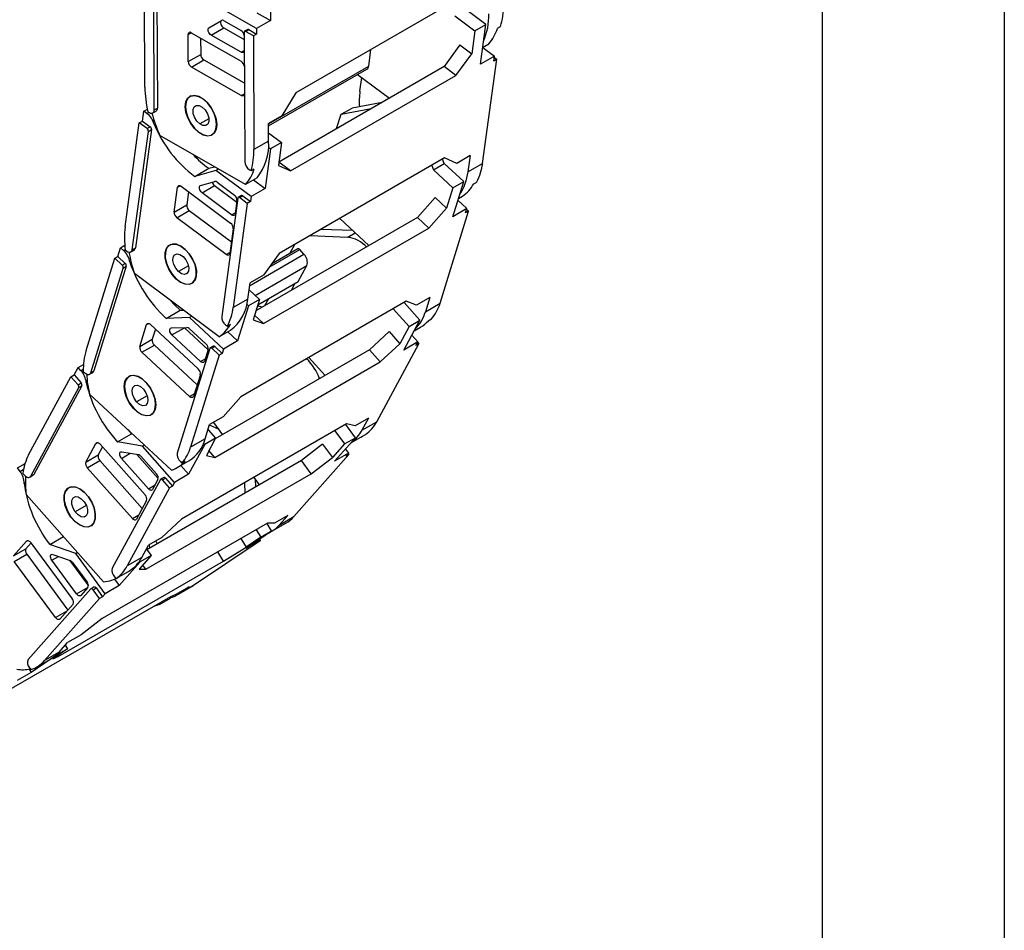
# Model space of a CAD drawing. Header units: millimetres. Extents: x 0 to 1816, y 0 to 1403.
# Tile 10 of 14: x 1593 to 1816, y 702 to 908. Entities that reach past the tile are written whole.
import ezdxf

# ---------------------------------------------------------------- set-up
doc = ezdxf.new("R2010")
doc.units = ezdxf.units.MM
doc.header["$LTSCALE"] = 6.5
doc.layers.add('TEXT', color=140, linetype='Continuous', lineweight=25)

msp = doc.modelspace()

# ---------------------------------------------------------------- linework, layer by layer
at = {"color": 7, "linetype": 'Continuous'}
msp.add_line((1816.12, 1403.37), (1816.12, 0.02), dxfattribs=at)
for p, q in [((1621.24, 892.78), (1621.12, 918.57)), ((1649.71, 917.73), (1649.75, 907.91)), ((1623.38, 887.64), (1623.25, 916.95)), ((1623.95, 917.36), (1624.09, 888.05)), ((1692.98, 913.16), (1655.5, 891.53)), ((1646.57, 906.07), (1638.51, 910.68)), ((1646.67, 909.67), (1649.75, 907.91)), ((1691.52, 908.94), (1696.07, 905.55)), ((1698.54, 906.98), (1693.99, 910.37)), ((1635.79, 906.28), (1638.6, 907.94)), ((1635.79, 906.28), (1638.61, 907.91)), ((1638.74, 907.98), (1638.61, 907.91)), ((1639.1, 907.89), (1643.05, 905.63)), ((1649.75, 907.91), (1646.57, 906.07)), ((1696.07, 905.55), (1698.54, 906.98)), ((1697.32, 897.99), (1698.54, 906.98)), ((1701.19, 906.13), (1701.9, 906.54)), ((1631.06, 904.72), (1631.77, 905.13)), ((1631.09, 898.58), (1631.06, 904.72)), ((1631.77, 905.14), (1643.08, 898.68)), ((1636.29, 904.59), (1639.12, 906.23)), ((1643.07, 900.72), (1636.29, 904.59)), ((1639.12, 906.23), (1643.76, 903.58)), ((1643.75, 905.24), (1643.88, 875.93)), ((1644.56, 905.88), (1643.86, 905.47)), ((1644.1, 905.44), (1644.81, 905.85)), ((1645.87, 904.43), (1644.1, 905.44)), ((1644.81, 905.85), (1646.58, 904.84)), ((1646.58, 904.84), (1645.87, 904.43)), ((1645.87, 904.43), (1645.99, 878.65)), ((1646.57, 906.07), (1646.58, 904.84)), ((1696.07, 905.55), (1695.36, 900.38)), ((1633.9, 903.92), (1633.92, 900.22)), ((1692.7, 902.36), (1689.1, 897.45)), ((1692.7, 902.36), (1695.36, 900.38)), ((1697.83, 901.78), (1699.23, 902.59)), ((1631.09, 898.58), (1633.92, 900.22)), ((1643.07, 900.72), (1643.77, 901.13)), ((1672.01, 897.58), (1672.52, 901.35)), ((1691.76, 895.47), (1695.36, 900.38)), ((1700.5, 899.82), (1697.32, 897.99)), ((1697.85, 901.8), (1700.5, 899.82)), ((1700.34, 898.7), (1700.5, 899.82)), ((1631.8, 897.36), (1634.63, 898.99)), ((1634.63, 898.99), (1643.8, 893.75)), ((1649.29, 884.46), (1672.01, 897.58)), ((1689.1, 897.45), (1651.62, 875.82)), ((1691.76, 895.47), (1689.1, 897.45)), ((1697.84, 875.51), (1701.05, 899.11)), ((1701.05, 899.11), (1700.34, 898.7)), ((1700.46, 899.55), (1701.05, 899.11)), ((1643.12, 890.9), (1631.8, 897.36)), ((1649.3, 884.01), (1671.61, 896.89)), ((1654.28, 873.84), (1691.76, 895.47)), ((1669.49, 895.66), (1676.69, 890.29)), ((1670.02, 891.86), (1670.44, 894.95)), ((1631.66, 890.8), (1631.47, 890.7)), ((1643.12, 890.9), (1643.82, 891.3)), ((1655.5, 891.53), (1652.33, 886.33)), ((1675.07, 889.35), (1668.22, 888.07)), ((1620.7, 885.12), (1621.01, 887.37)), ((1621.01, 887.37), (1621.81, 887.84)), ((1621.71, 886.85), (1621.01, 887.37)), ((1621.71, 886.85), (1622.16, 887.11)), ((1621.95, 887.24), (1622.32, 887.02)), ((1623.07, 886.95), (1623.78, 887.36)), ((1623.38, 887.64), (1624.09, 888.05)), ((1630.44, 888.39), (1630.4, 888.36)), ((1652.33, 886.33), (1649.29, 884.58)), ((1664.73, 883.39), (1665.74, 886.64)), ((1665.74, 886.64), (1668.22, 888.07)), ((1665.74, 886.64), (1672.59, 887.93)), ((1616.78, 861.12), (1619.99, 884.72)), ((1619.99, 884.72), (1620.7, 885.12)), ((1621.74, 883.41), (1619.99, 884.72)), ((1620.7, 885.12), (1622.45, 883.82)), ((1623.36, 884.38), (1623.58, 884.51)), ((1635.76, 885.64), (1633.71, 884.46)), ((1649.31, 880.56), (1649.29, 884.58)), ((1618.39, 855.96), (1622.04, 882.78)), ((1622.75, 883.18), (1619.09, 856.37)), ((1621.74, 883.41), (1622.45, 883.82)), ((1622.04, 882.78), (1622.75, 883.18)), ((1644.08, 870.75), (1624.65, 881.85)), ((1636.47, 882.04), (1636.91, 882.29)), ((1649.3, 882.42), (1652.22, 880.24)), ((1649.31, 880.56), (1645.99, 878.65)), ((1652.22, 880.24), (1649.75, 878.81)), ((1652.22, 880.24), (1651.52, 875.07)), ((1649.75, 878.81), (1648.52, 869.82)), ((1649.27, 879.17), (1649.75, 878.81)), ((1654.28, 873.84), (1651.62, 875.82)), ((1651.62, 875.82), (1651.62, 875.82)), ((1689.21, 876.74), (1651.73, 855.11)), ((1686.67, 874.05), (1689.14, 875.48)), ((1689.14, 875.48), (1688.76, 876.49)), ((1693.54, 871.39), (1689.14, 875.48)), ((1691.97, 875.51), (1689.21, 876.74)), ((1695.01, 877.27), (1691.97, 875.51)), ((1695.01, 877.27), (1694.51, 873.6)), ((1694.51, 873.6), (1697.84, 875.51)), ((1632.56, 872.57), (1635.75, 874.41)), ((1637.37, 873.93), (1632.56, 872.57)), ((1635.75, 874.41), (1637.03, 874.77)), ((1637.37, 873.93), (1637.93, 874.26)), ((1645.34, 867.98), (1637.37, 873.93)), ((1644.95, 874.09), (1645.33, 873.88)), ((1645.33, 873.88), (1646.03, 874.29)), ((1651.52, 875.07), (1654.28, 873.84)), ((1686.29, 875.06), (1686.67, 874.05)), ((1686.67, 874.05), (1691.07, 869.97)), ((1633.9, 870.5), (1637.1, 871.41)), ((1637.63, 871.26), (1641.54, 868.35)), ((1646.69, 872.26), (1644.08, 870.75)), ((1645.88, 871.79), (1648.52, 869.82)), ((1691.07, 869.97), (1693.54, 871.39)), ((1691.07, 863.44), (1693.54, 871.39)), ((1695.81, 870.89), (1696.52, 871.3)), ((1627.91, 864.48), (1628.67, 870.1)), ((1628.67, 870.1), (1629.27, 870.45)), ((1629.48, 870.33), (1640.67, 861.98)), ((1631.14, 869.09), (1630.74, 866.12)), ((1634.22, 868.85), (1637.05, 870.49)), ((1640.93, 863.85), (1634.22, 868.85)), ((1637.05, 870.49), (1642.09, 866.73)), ((1648.52, 869.82), (1645.34, 867.98)), ((1691.07, 869.97), (1689.65, 865.39)), ((1642.33, 867.64), (1638.68, 840.83)), ((1644.48, 866.45), (1641.27, 842.86)), ((1642.14, 867.08), (1641.73, 864.08)), ((1643.14, 868.22), (1642.43, 867.82)), ((1642.73, 867.76), (1643.44, 868.17)), ((1644.48, 866.45), (1642.73, 867.76)), ((1643.44, 868.17), (1645.19, 866.86)), ((1645.19, 866.86), (1644.48, 866.45)), ((1645.34, 867.98), (1645.19, 866.86)), ((1687.08, 867.78), (1683.05, 863.23)), ((1687.08, 867.78), (1689.65, 865.39)), ((1692.23, 867.16), (1694.26, 865.28)), ((1692.35, 867.55), (1693.27, 868.08)), ((1627.91, 864.48), (1630.74, 866.12)), ((1628.51, 863.21), (1631.33, 864.85)), ((1631.33, 864.85), (1640.86, 857.74)), ((1640.93, 863.85), (1641.76, 864.34)), ((1685.62, 860.84), (1689.65, 865.39)), ((1688.18, 843.82), (1694.66, 864.69)), ((1694.26, 865.28), (1691.07, 863.44)), ((1693.95, 864.29), (1694.26, 865.28)), ((1694.66, 864.69), (1693.95, 864.29)), ((1694.2, 865.11), (1694.66, 864.69)), ((1639.7, 854.86), (1628.51, 863.21)), ((1683.05, 863.23), (1646.43, 842.08)), ((1665.44, 863.03), (1672.06, 856.88)), ((1685.62, 860.84), (1683.05, 863.23)), ((1641.27, 860.71), (1640.5, 855.09)), ((1648.15, 839.21), (1685.62, 860.84)), ((1668.42, 860.27), (1661.18, 860.56)), ((1667.27, 858.78), (1668.96, 859.76)), ((1658.7, 859.14), (1667.27, 858.78)), ((1615.11, 854.42), (1615.73, 856.41)), ((1615.73, 856.41), (1616.7, 856.97)), ((1616.41, 855.78), (1615.73, 856.41)), ((1616.41, 855.78), (1616.8, 856.01)), ((1616.81, 855.9), (1617.18, 855.62)), ((1618.09, 855.44), (1618.79, 855.85)), ((1618.39, 855.96), (1619.09, 856.37)), ((1625.89, 855.32), (1625.85, 855.29)), ((1627.11, 857.15), (1626.89, 857.02)), ((1639.7, 854.86), (1640.54, 855.35)), ((1651.73, 855.11), (1648.13, 850.2)), ((1649.45, 852), (1656.36, 855.99)), ((1655.96, 856.14), (1649.94, 852.66)), ((1654.12, 855.08), (1655.23, 857.13)), ((1657.32, 854.91), (1656.36, 855.99)), ((1607.93, 833.14), (1614.41, 854.02)), ((1614.41, 854.02), (1615.11, 854.42)), ((1616.1, 852.45), (1614.41, 854.02)), ((1615.11, 854.42), (1616.81, 852.85)), ((1616.1, 852.45), (1616.81, 852.85)), ((1617.85, 853.17), (1618.08, 853.31)), ((1645, 847.8), (1657.32, 854.91)), ((1608.98, 828.08), (1616.33, 851.8)), ((1617.04, 852.21), (1609.68, 828.49)), ((1616.33, 851.8), (1617.04, 852.21)), ((1638.11, 836.24), (1618.89, 850.58)), ((1631.12, 852.3), (1628.87, 851)), ((1646.24, 845.57), (1657.98, 852.34)), ((1656.04, 848.75), (1657.98, 852.34)), ((1631.89, 848.36), (1632.3, 848.6)), ((1644.59, 844.78), (1645.09, 848.45)), ((1648.13, 850.2), (1645.09, 848.45)), ((1646.85, 843.45), (1656.04, 848.75)), ((1644.87, 846.84), (1647.23, 844.66)), ((1655.29, 848.32), (1654.4, 846.69)), ((1644.59, 844.78), (1641.27, 842.86)), ((1680.48, 844.27), (1643.01, 822.64)), ((1647.23, 844.66), (1644.75, 843.23)), ((1647.23, 844.66), (1645.81, 840.09)), ((1649.28, 844.85), (1648.39, 843.22)), ((1683.62, 839.95), (1680.02, 844.01)), ((1682.82, 843.4), (1680.48, 844.27)), ((1685.86, 845.15), (1682.82, 843.4)), ((1685.86, 845.15), (1684.86, 841.9)), ((1626.11, 840.39), (1629.29, 842.23)), ((1629.29, 842.23), (1630.05, 842.26)), ((1644.75, 843.23), (1642.28, 835.28)), ((1644.38, 843.58), (1644.75, 843.23)), ((1646.57, 842.55), (1647.15, 843.63)), ((1647.86, 842.91), (1646.89, 843.14)), ((1677.55, 842.58), (1681.14, 838.52)), ((1684.86, 841.9), (1688.18, 843.82)), ((1631.39, 840.6), (1626.11, 840.39)), ((1631.39, 840.6), (1631.89, 840.89)), ((1639.1, 833.44), (1631.39, 840.6)), ((1645.81, 840.09), (1648.15, 839.21)), ((1648.15, 839.21), (1646.12, 841.09)), ((1679.96, 833.22), (1683.62, 839.95)), ((1681.14, 838.52), (1683.62, 839.95)), ((1685.52, 839.85), (1686.23, 840.25)), ((1620.11, 834), (1621.65, 838.97)), ((1621.65, 838.97), (1622.12, 839.24)), ((1622.53, 839.01), (1633.36, 828.96)), ((1623.66, 837.96), (1622.94, 835.64)), ((1627.26, 838.21), (1630.79, 838.35)), ((1627.38, 836.64), (1630.21, 838.27)), ((1630.16, 838.32), (1630.21, 838.27)), ((1630.21, 838.27), (1635.57, 833.29)), ((1631.32, 838.1), (1635.1, 834.59)), ((1640.73, 837.75), (1638.11, 836.24)), ((1639.57, 838.92), (1639.95, 838.64)), ((1639.95, 838.64), (1640.65, 839.05)), ((1640.04, 837.36), (1642.28, 835.28)), ((1676.62, 837.39), (1672.19, 833.25)), ((1676.62, 837.39), (1679.04, 834.65)), ((1681.14, 838.52), (1679.04, 834.65)), ((1682.34, 837.59), (1683.76, 838.41)), ((1620.11, 834), (1622.94, 835.64)), ((1633.87, 830.62), (1627.38, 836.64)), ((1642.28, 835.28), (1639.1, 833.44)), ((1683.15, 835.05), (1679.96, 833.22)), ((1681.79, 836.58), (1683.15, 835.05)), ((1682.69, 834.21), (1683.15, 835.05)), ((1683.1, 834.96), (1683.4, 834.62)), ((1620.58, 832.71), (1623.41, 834.35)), ((1631.4, 822.67), (1620.58, 832.71)), ((1623.41, 834.35), (1633.11, 825.34)), ((1635.95, 833.59), (1628.6, 809.87)), ((1635.57, 833.3), (1634.75, 830.65)), ((1636.75, 834.12), (1636.04, 833.71)), ((1636.4, 833.61), (1637.1, 834.02)), ((1638.09, 832.04), (1636.4, 833.61)), ((1637.1, 834.02), (1638.79, 832.45)), ((1672.19, 833.25), (1637.22, 813.06)), ((1639.1, 833.44), (1638.79, 832.45)), ((1674.61, 830.51), (1672.19, 833.25)), ((1673.81, 816.94), (1683.4, 834.62)), ((1674.61, 830.51), (1679.04, 834.65)), ((1683.4, 834.62), (1682.69, 834.21)), ((1638.09, 832.04), (1631.61, 811.17)), ((1633.87, 830.62), (1634.93, 831.23)), ((1637.14, 808.88), (1674.61, 830.51)), ((1638.79, 832.45), (1638.09, 832.04)), ((1658.45, 831.55), (1662.11, 827.43)), ((1605.2, 827.57), (1606.11, 829.25)), ((1606.11, 829.25), (1607.35, 829.97)), ((1606.75, 828.53), (1606.11, 829.25)), ((1606.75, 828.53), (1607.29, 828.85)), ((1607.29, 828.36), (1607.65, 828.03)), ((1608.98, 828.08), (1609.68, 828.49)), ((1594.9, 809.48), (1604.49, 827.16)), ((1604.49, 827.16), (1605.2, 827.57)), ((1606.09, 825.36), (1604.49, 827.16)), ((1605.2, 827.57), (1606.79, 825.77)), ((1608.71, 827.72), (1609.42, 828.13)), ((1616.79, 826.08), (1616.72, 826.05)), ((1617.91, 827.39), (1617.66, 827.24)), ((1633.83, 827.67), (1632.29, 822.7)), ((1595.36, 804.63), (1606.25, 824.72)), ((1606.96, 825.13), (1596.06, 805.04)), ((1606.09, 825.36), (1606.79, 825.77)), ((1606.25, 824.72), (1606.96, 825.13)), ((1607.94, 825.83), (1608.2, 825.98)), ((1627.3, 805.99), (1608.72, 823.24)), ((1621.79, 822.86), (1619.38, 821.48)), ((1631.4, 822.67), (1632.46, 823.28)), ((1643.01, 822.64), (1638.98, 818.09)), ((1622.66, 818.58), (1623.05, 818.8)), ((1638.98, 818.09), (1635.94, 816.33)), ((1671.98, 817.77), (1668.94, 816.02)), ((1671.98, 817.77), (1670.48, 815.02)), ((1617.38, 815.2), (1618.25, 814.21)), ((1667, 816.48), (1629.53, 794.85)), ((1634.94, 813.08), (1635.94, 816.33)), ((1635.58, 815.16), (1637.3, 813.21)), ((1637.91, 815.31), (1635.89, 816.16)), ((1636.79, 816.82), (1638.86, 814.01)), ((1664.31, 814.93), (1666.52, 811.93)), ((1668.99, 813.35), (1666.78, 816.35)), ((1668.94, 816.02), (1667, 816.48)), ((1670.48, 815.02), (1673.81, 816.94)), ((1615.07, 812.37), (1618.25, 814.21)), ((1618.25, 814.21), (1618.49, 814.17)), ((1634.94, 813.08), (1631.61, 811.17)), ((1637.3, 813.21), (1634.83, 811.79)), ((1637.3, 813.21), (1635.2, 809.34)), ((1637.25, 813.12), (1637.29, 813.1)), ((1664.24, 807.99), (1668.99, 813.35)), ((1666.52, 811.93), (1668.99, 813.35)), ((1667.93, 812.15), (1670.2, 813.46)), ((1670.2, 813.46), (1670.57, 813.69)), ((1670.57, 813.69), (1671.27, 814.1)), ((1607.86, 807.83), (1610.15, 812.04)), ((1610.15, 812.04), (1610.48, 812.23)), ((1611.66, 811.24), (1610.69, 809.46)), ((1611.09, 811.88), (1621.3, 800.36)), ((1620.72, 811.42), (1615.07, 812.37)), ((1620.72, 811.42), (1621.17, 811.68)), ((1627.99, 803.21), (1620.72, 811.42)), ((1634.83, 811.79), (1631.17, 805.05)), ((1634.57, 812.08), (1634.83, 811.79)), ((1637.14, 808.88), (1635.78, 810.41)), ((1661.56, 811.86), (1656.75, 808.19)), ((1661.56, 811.86), (1663.78, 808.84)), ((1666.52, 811.93), (1663.78, 808.84)), ((1666.71, 810.78), (1667.42, 809.82)), ((1607.86, 807.83), (1610.69, 809.46)), ((1608.2, 806.55), (1611.03, 808.18)), ((1611.03, 808.18), (1620.67, 797.3)), ((1615.94, 808.66), (1617.93, 809.81)), ((1622.06, 801.76), (1615.94, 808.66)), ((1616.01, 810.13), (1619.78, 809.5)), ((1619.43, 809.56), (1624.29, 804.08)), ((1620.32, 809.15), (1623.89, 805.13)), ((1656.75, 808.19), (1621.69, 787.95)), ((1635.2, 809.34), (1637.14, 808.88)), ((1655.04, 795.47), (1667.53, 809.56)), ((1658.97, 805.17), (1656.75, 808.19)), ((1658.97, 805.17), (1663.78, 808.84)), ((1667.42, 809.82), (1664.24, 807.99)), ((1666.82, 809.15), (1667.42, 809.82)), ((1667.53, 809.56), (1666.82, 809.15)), ((1667.37, 809.77), (1667.53, 809.56)), ((1592.36, 806.51), (1594.08, 807.5)), ((1592.95, 805.71), (1592.36, 806.51)), ((1592.95, 805.71), (1593.75, 806.18)), ((1618.41, 795.03), (1608.2, 806.55)), ((1628.61, 806.57), (1631.23, 808.08)), ((1629.3, 807.93), (1629.66, 807.6)), ((1629.41, 807.04), (1631.17, 805.05)), ((1629.66, 807.6), (1630.37, 808.01)), ((1593.6, 805.25), (1593.94, 804.87)), ((1595.15, 804.41), (1595.85, 804.82)), ((1595.36, 804.63), (1596.06, 805.04)), ((1624.76, 803.84), (1613.86, 783.75)), ((1621.5, 783.53), (1658.97, 805.17)), ((1624.22, 803.85), (1623, 801.6)), ((1625.54, 804.32), (1624.83, 803.92)), ((1625.23, 803.76), (1625.94, 804.17)), ((1626.83, 801.96), (1625.23, 803.76)), ((1625.94, 804.17), (1627.54, 802.37)), ((1631.17, 805.05), (1627.99, 803.21)), ((1645.98, 804.34), (1647.2, 802.68)), ((1646.4, 802.22), (1646.33, 803.87)), ((1593.87, 802.98), (1594.16, 803.16)), ((1604.27, 802.17), (1603.98, 802.01)), ((1626.83, 801.96), (1617.24, 784.28)), ((1622.06, 801.76), (1623.56, 802.63)), ((1627.54, 802.37), (1626.83, 801.96)), ((1627.99, 803.21), (1627.54, 802.37)), ((1643.82, 803.1), (1643.93, 800.79)), ((1611.89, 780.67), (1594.36, 800.44)), ((1603.32, 801.34), (1603.24, 801.29)), ((1607.97, 797.98), (1605.47, 796.53)), ((1621.63, 799.08), (1619.35, 794.87)), ((1618.41, 795.03), (1619.91, 795.89)), ((1629.53, 794.85), (1625.1, 790.71)), ((1653.66, 795.74), (1650.62, 793.99)), ((1653.66, 795.74), (1651.72, 793.55)), ((1651.72, 793.55), (1655.04, 795.47)), ((1608.98, 793.35), (1609.34, 793.55)), ((1649.06, 793.99), (1611.59, 772.35)), ((1649.99, 792.2), (1648.95, 793.92)), ((1650.62, 793.99), (1649.06, 793.99)), ((1649.92, 792.08), (1653.24, 794)), ((1599.71, 789.14), (1602.8, 790.93)), ((1625.1, 790.71), (1622.05, 788.95)), ((1643.02, 790.5), (1644.21, 788.54)), ((1647.52, 790.77), (1644.21, 788.54)), ((1644.24, 788.32), (1649.99, 792.2)), ((1646.47, 792.49), (1647.52, 790.77)), ((1647.29, 790.38), (1647.42, 790.16)), ((1647.52, 790.77), (1649.99, 792.2)), ((1591.45, 786.55), (1594.43, 789.9)), ((1591.45, 786.55), (1594.28, 788.18)), ((1595.45, 789.5), (1594.28, 788.18)), ((1594.43, 789.9), (1594.61, 790.01)), ((1595.41, 789.55), (1604.78, 776.82)), ((1605.59, 787.06), (1599.71, 789.14)), ((1620.56, 786.2), (1622.05, 788.95)), ((1621.59, 788.09), (1622.68, 786.62)), ((1622.24, 789.06), (1622.27, 788.29)), ((1623.7, 789.9), (1624.06, 789.32)), ((1632.3, 779.9), (1647.41, 790.08)), ((1639.06, 785.38), (1644.21, 788.54)), ((1647.42, 790.16), (1644.24, 788.32)), ((1646.7, 789.67), (1647.42, 790.16)), ((1647.41, 790.08), (1646.7, 789.67)), ((1647.38, 790.13), (1647.41, 790.08)), ((1591.64, 785.3), (1594.47, 786.94)), ((1594.47, 786.94), (1603.8, 774.26)), ((1600.15, 785.57), (1601.68, 786.44)), ((1600.42, 786.89), (1604.34, 785.5)), ((1605.59, 787.06), (1606.01, 787.3)), ((1612.26, 777.98), (1605.59, 787.06)), ((1620.56, 786.2), (1617.24, 784.28)), ((1622.68, 786.62), (1619.94, 783.53)), ((1622.68, 786.62), (1620.2, 785.19)), ((1639.06, 785.38), (1637.79, 787.48)), ((1601.01, 772.57), (1591.64, 785.3)), ((1605.77, 777.94), (1600.15, 785.57)), ((1601.59, 763.74), (1639.06, 785.38)), ((1604.19, 785.55), (1608.46, 779.76)), ((1604.88, 785.07), (1608.15, 780.62)), ((1620.2, 785.19), (1615.44, 779.82)), ((1620.06, 785.38), (1620.2, 785.19)), ((1621.5, 783.53), (1620.79, 784.49)), ((1614.36, 781.83), (1614.7, 781.44)), ((1614.7, 781.44), (1615.41, 781.85)), ((1615.04, 781.62), (1617.66, 783.13)), ((1619.94, 783.53), (1621.5, 783.53)), ((1605.77, 777.94), (1608.38, 779.45)), ((1608.33, 779.38), (1606.75, 777.59)), ((1609.76, 779.51), (1609.05, 779.1)), ((1609.5, 778.89), (1610.2, 779.3)), ((1610.2, 779.3), (1611.67, 777.31)), ((1615.44, 779.82), (1612.26, 777.98)), ((1614.37, 781.28), (1615.44, 779.82)), ((1631.33, 779.56), (1628.29, 777.81)), ((1628.57, 777.72), (1631.89, 779.64)), ((1628.98, 777.98), (1632.3, 779.9)), ((1631.33, 779.56), (1628.98, 777.98)), ((1627.07, 777.3), (1589.6, 755.66)), ((1609.01, 779.07), (1594.81, 763.06)), ((1610.96, 776.9), (1598.47, 762.81)), ((1610.96, 776.9), (1609.5, 778.89)), ((1611.67, 777.31), (1610.96, 776.9)), ((1612.26, 777.98), (1611.67, 777.31)), ((1624.57, 775.54), (1627.05, 776.97)), ((1627.05, 776.97), (1626.93, 777.21)), ((1628.29, 777.81), (1627.07, 777.3)), ((1604.97, 775.58), (1601.99, 772.22)), ((1624.57, 775.54), (1623.2, 775.06)), ((1624.45, 775.78), (1624.57, 775.54)), ((1601.01, 772.57), (1603.65, 774.1)), ((1611.59, 772.35), (1606.78, 768.68)), ((1606.78, 768.68), (1603.74, 766.93)), ((1601.8, 764.73), (1603.74, 766.93)), ((1603.18, 766.29), (1603.68, 765.46)), ((1601.2, 764.03), (1595.45, 760.16)), ((1601.8, 764.73), (1598.47, 762.81)), ((1603.68, 765.46), (1600.37, 763.23)), ((1600.37, 763.23), (1601.59, 763.74)), ((1601.16, 764.1), (1601.2, 764.03)), ((1603.68, 765.46), (1601.2, 764.03)), ((1601.59, 763.74), (1601.45, 763.96)), ((1596.68, 761.34), (1600, 763.26)), ((1595.45, 760.16), (1592.27, 758.32)), ((1595, 760.89), (1595.45, 760.16)), ((1595.1, 761.19), (1595.41, 760.77))]:
    msp.add_line(p, q)
at = {"flags": 128}
for points in [[(1638.61, 907.91), (1638.49, 907.79), (1638.42, 907.6), (1638.41, 907.37), (1638.47, 907.11), (1638.57, 906.84), (1638.73, 906.59), (1638.92, 906.38), (1639.12, 906.23)], [(1636.29, 904.59), (1636.09, 904.75), (1635.9, 904.96), (1635.74, 905.21), (1635.64, 905.47), (1635.59, 905.73), (1635.59, 905.97), (1635.66, 906.15), (1635.79, 906.28)], [(1643.77, 901.06), (1643.76, 900.98), (1643.72, 900.85), (1643.66, 900.75), (1643.57, 900.68), (1643.46, 900.64), (1643.34, 900.63), (1643.21, 900.66), (1643.07, 900.72)], [(1630.4, 888.36), (1630.54, 889.45), (1630.95, 890.28), (1631.61, 890.79), (1632.47, 890.93), (1633.44, 890.71), (1634.46, 890.13), (1635.43, 889.24), (1636.29, 888.11), (1636.96, 886.84), (1637.39, 885.53), (1637.54, 884.29)], [(1634.48, 890.11), (1633.48, 890.69), (1632.51, 890.93), (1631.66, 890.79), (1631, 890.3), (1630.58, 889.48), (1630.44, 888.42), (1630.58, 887.18), (1630.99, 885.89), (1631.65, 884.63), (1632.5, 883.51), (1633.46, 882.62)], [(1643.82, 891.23), (1643.81, 891.16), (1643.77, 891.03), (1643.7, 890.93), (1643.61, 890.85), (1643.51, 890.81), (1643.39, 890.81), (1643.25, 890.84), (1643.12, 890.9)], [(1633.71, 884.46), (1633.05, 885.11), (1632.53, 885.96), (1632.22, 886.86), (1632.19, 887.7), (1632.42, 888.33), (1632.9, 888.66), (1633.53, 888.64), (1634.23, 888.28)], [(1633.46, 882.62), (1634.47, 882.04), (1635.44, 881.8), (1636.28, 881.94), (1636.94, 882.44), (1637.36, 883.25), (1637.51, 884.32), (1637.37, 885.55), (1636.95, 886.85), (1636.29, 888.11), (1635.45, 889.22), (1634.48, 890.11)], [(1637.54, 884.29), (1637.4, 883.2), (1636.98, 882.37), (1636.32, 881.86), (1635.47, 881.72), (1634.49, 881.94), (1633.48, 882.52), (1632.5, 883.41), (1631.64, 884.54), (1630.97, 885.81), (1630.55, 887.12), (1630.4, 888.36)], [(1634.23, 888.28), (1634.9, 887.62), (1635.42, 886.78), (1635.72, 885.87), (1635.76, 885.04), (1635.52, 884.41), (1635.05, 884.07), (1634.42, 884.09), (1633.71, 884.46)], [(1628.67, 870.1), (1628.71, 870.24), (1628.77, 870.35), (1628.85, 870.43), (1628.95, 870.48), (1629.07, 870.49), (1629.2, 870.47), (1629.34, 870.42), (1629.48, 870.33)], [(1634.22, 868.85), (1634.02, 869.04), (1633.85, 869.27), (1633.71, 869.53), (1633.63, 869.8), (1633.61, 870.05), (1633.65, 870.26), (1633.75, 870.42), (1633.9, 870.5)], [(1642.73, 867.76), (1642.66, 867.8), (1642.6, 867.83), (1642.53, 867.84), (1642.47, 867.83), (1642.42, 867.81), (1642.38, 867.77), (1642.35, 867.71), (1642.33, 867.64)], [(1641.73, 864.08), (1641.69, 863.94), (1641.63, 863.83), (1641.55, 863.75), (1641.45, 863.7), (1641.33, 863.69), (1641.2, 863.71), (1641.06, 863.77), (1640.93, 863.85)], [(1617.18, 855.62), (1617.39, 855.49), (1617.6, 855.4), (1617.79, 855.37), (1617.97, 855.39), (1618.12, 855.47), (1618.25, 855.59), (1618.34, 855.76), (1618.39, 855.96)], [(1632.91, 850.02), (1632.62, 849.06), (1632.07, 848.4), (1631.3, 848.07), (1630.38, 848.12), (1629.37, 848.54), (1628.37, 849.29), (1627.44, 850.31), (1626.68, 851.53), (1626.13, 852.83), (1625.84, 854.12), (1625.85, 855.29)], [(1625.85, 855.29), (1626.13, 856.25), (1626.69, 856.92), (1627.46, 857.24), (1628.38, 857.19), (1629.39, 856.78), (1630.39, 856.03), (1631.32, 855), (1632.08, 853.79), (1632.63, 852.49), (1632.92, 851.2), (1632.91, 850.02)], [(1630.42, 856.01), (1629.42, 856.76), (1628.43, 857.18), (1627.51, 857.24), (1626.74, 856.93), (1626.19, 856.27), (1625.9, 855.33), (1625.89, 854.17), (1626.16, 852.9), (1626.7, 851.6), (1627.45, 850.4), (1628.36, 849.38)], [(1628.36, 849.38), (1629.36, 848.63), (1630.36, 848.21), (1631.27, 848.15), (1632.04, 848.46), (1632.59, 849.12), (1632.89, 850.06), (1632.89, 851.21), (1632.62, 852.49), (1632.08, 853.78), (1631.33, 854.99), (1630.42, 856.01)], [(1640.5, 855.09), (1640.47, 854.95), (1640.41, 854.84), (1640.33, 854.76), (1640.23, 854.71), (1640.11, 854.7), (1639.98, 854.72), (1639.84, 854.78), (1639.7, 854.86)], [(1656.36, 855.99), (1656.29, 856.05), (1656.23, 856.1), (1656.16, 856.14), (1656.09, 856.16), (1656.03, 856.16), (1655.97, 856.15), (1655.96, 856.14)], [(1628.87, 851), (1628.25, 851.75), (1627.8, 852.63), (1627.6, 853.53), (1627.67, 854.3), (1628, 854.82), (1628.54, 855.02), (1629.21, 854.87), (1629.92, 854.38)], [(1629.92, 854.38), (1630.54, 853.64), (1630.98, 852.76), (1631.19, 851.86), (1631.12, 851.09), (1630.78, 850.57), (1630.24, 850.37), (1629.57, 850.52), (1628.87, 851)], [(1627.01, 844.52), (1627.97, 843.49), (1629.29, 842.23)], [(1621.65, 838.97), (1621.7, 839.09), (1621.78, 839.18), (1621.88, 839.23), (1621.99, 839.26), (1622.12, 839.24), (1622.26, 839.2), (1622.39, 839.12), (1622.53, 839.01)], [(1627.38, 836.64), (1627.2, 836.85), (1627.04, 837.1), (1626.94, 837.36), (1626.89, 837.63), (1626.9, 837.86), (1626.97, 838.04), (1627.09, 838.16), (1627.26, 838.21)], [(1636.4, 833.61), (1636.33, 833.66), (1636.26, 833.7), (1636.19, 833.73), (1636.13, 833.73), (1636.07, 833.72), (1636.02, 833.69), (1635.98, 833.65), (1635.95, 833.59)], [(1634.75, 830.65), (1634.7, 830.53), (1634.62, 830.45), (1634.52, 830.39), (1634.41, 830.37), (1634.28, 830.38), (1634.14, 830.43), (1634.01, 830.51), (1633.87, 830.62)], [(1607.65, 828.03), (1607.86, 827.86), (1608.06, 827.74), (1608.27, 827.67), (1608.46, 827.65), (1608.63, 827.69), (1608.78, 827.77), (1608.9, 827.9), (1608.98, 828.08)], [(1623.56, 819.71), (1623.13, 818.89), (1622.45, 818.4), (1621.59, 818.27), (1620.62, 818.52), (1619.6, 819.11), (1618.63, 820.02), (1617.78, 821.15), (1617.12, 822.42), (1616.71, 823.74), (1616.57, 824.98), (1616.72, 826.05)], [(1621.68, 825.71), (1620.72, 826.61), (1619.71, 827.21), (1618.74, 827.47), (1617.89, 827.35), (1617.22, 826.87), (1616.78, 826.07), (1616.62, 825.02), (1616.75, 823.79), (1617.15, 822.49), (1617.8, 821.23), (1618.64, 820.1)], [(1616.72, 826.05), (1617.15, 826.86), (1617.83, 827.35), (1618.69, 827.48), (1619.67, 827.24), (1620.68, 826.64), (1621.65, 825.74), (1622.5, 824.6), (1623.16, 823.33), (1623.58, 822.02), (1623.71, 820.78), (1623.56, 819.71)], [(1619.38, 821.48), (1618.82, 822.29), (1618.46, 823.19), (1618.36, 824.06), (1618.53, 824.74), (1618.95, 825.15), (1619.56, 825.22), (1620.25, 824.93), (1620.93, 824.34)], [(1618.64, 820.1), (1619.6, 819.2), (1620.6, 818.6), (1621.57, 818.35), (1622.43, 818.47), (1623.1, 818.95), (1623.53, 819.74), (1623.69, 820.8), (1623.57, 822.03), (1623.16, 823.32), (1622.52, 824.59), (1621.68, 825.71)], [(1620.93, 824.34), (1621.5, 823.53), (1621.86, 822.62), (1621.96, 821.76), (1621.78, 821.07), (1621.36, 820.66), (1620.76, 820.6), (1620.06, 820.88), (1619.38, 821.48)], [(1632.29, 822.7), (1632.23, 822.58), (1632.15, 822.49), (1632.06, 822.44), (1631.94, 822.42), (1631.81, 822.43), (1631.68, 822.48), (1631.54, 822.56), (1631.4, 822.67)], [(1610.15, 812.04), (1610.22, 812.13), (1610.31, 812.2), (1610.42, 812.23), (1610.55, 812.22), (1610.68, 812.18), (1610.82, 812.11), (1610.96, 812.01), (1611.09, 811.88)], [(1615.94, 808.66), (1615.77, 808.9), (1615.64, 809.16), (1615.56, 809.42), (1615.54, 809.67), (1615.58, 809.89), (1615.68, 810.04), (1615.83, 810.12), (1616.01, 810.13)], [(1593.94, 804.87), (1594.14, 804.67), (1594.34, 804.52), (1594.55, 804.41), (1594.75, 804.35), (1594.94, 804.34), (1595.11, 804.39), (1595.25, 804.48), (1595.36, 804.63)], [(1596.06, 805.04), (1595.95, 804.89), (1595.85, 804.82)], [(1625.23, 803.76), (1625.17, 803.83), (1625.1, 803.88), (1625.03, 803.92), (1624.96, 803.94), (1624.9, 803.94), (1624.84, 803.92), (1624.8, 803.89), (1624.76, 803.84)], [(1608.46, 799.91), (1607.56, 800.94), (1606.57, 801.71), (1605.57, 802.15), (1604.64, 802.22), (1603.86, 801.93), (1603.3, 801.3), (1602.99, 800.37), (1602.97, 799.22), (1603.23, 797.95), (1603.75, 796.65), (1604.5, 795.44)], [(1603.24, 801.29), (1603.8, 801.94), (1604.58, 802.24), (1605.51, 802.17), (1606.52, 801.74), (1607.52, 800.97), (1608.44, 799.94), (1609.2, 798.72), (1609.73, 797.41), (1610, 796.12), (1609.98, 794.96), (1609.68, 794.02)], [(1623, 801.6), (1622.93, 801.51), (1622.84, 801.44), (1622.73, 801.41), (1622.6, 801.42), (1622.47, 801.46), (1622.33, 801.53), (1622.19, 801.63), (1622.06, 801.76)], [(1609.68, 794.02), (1609.12, 793.36), (1608.34, 793.06), (1607.41, 793.13), (1606.4, 793.56), (1605.4, 794.33), (1604.48, 795.36), (1603.72, 796.58), (1603.19, 797.89), (1602.92, 799.18), (1602.93, 800.34), (1603.24, 801.29)], [(1604.5, 795.44), (1605.4, 794.41), (1606.4, 793.64), (1607.39, 793.2), (1608.32, 793.13), (1609.1, 793.42), (1609.66, 794.06), (1609.97, 794.99), (1609.99, 796.13), (1609.73, 797.41), (1609.21, 798.7), (1608.46, 799.91)], [(1605.47, 796.53), (1604.98, 797.4), (1604.71, 798.3), (1604.71, 799.11), (1604.99, 799.7), (1605.49, 799.99), (1606.14, 799.92), (1606.84, 799.51), (1607.49, 798.82)], [(1607.49, 798.82), (1607.99, 797.95), (1608.25, 797.05), (1608.25, 796.24), (1607.97, 795.65), (1607.47, 795.36), (1606.82, 795.43), (1606.12, 795.85), (1605.47, 796.53)], [(1619.35, 794.87), (1619.28, 794.77), (1619.19, 794.71), (1619.07, 794.68), (1618.95, 794.68), (1618.81, 794.72), (1618.68, 794.79), (1618.54, 794.9), (1618.41, 795.03)], [(1594.43, 789.9), (1594.51, 789.97), (1594.62, 790.01), (1594.74, 790.01), (1594.88, 789.98), (1595.02, 789.92), (1595.15, 789.82), (1595.29, 789.7), (1595.41, 789.55)], [(1600.15, 785.57), (1600, 785.82), (1599.9, 786.08), (1599.85, 786.34), (1599.86, 786.58), (1599.93, 786.76), (1600.05, 786.88), (1600.22, 786.93), (1600.42, 786.89)], [(1609.76, 779.51), (1609.76, 779.51), (1609.81, 779.53), (1609.87, 779.53), (1609.94, 779.52), (1610.01, 779.49), (1610.08, 779.44), (1610.14, 779.38), (1610.2, 779.3)], [(1631.89, 779.64), (1631.91, 779.65), (1632.3, 779.9)], [(1606.75, 777.59), (1606.66, 777.52), (1606.55, 777.48), (1606.43, 777.47), (1606.3, 777.51), (1606.16, 777.57), (1606.02, 777.67), (1605.89, 777.79), (1605.77, 777.94)], [(1609.5, 778.89), (1609.44, 778.97), (1609.37, 779.03), (1609.3, 779.08), (1609.23, 779.11), (1609.17, 779.13), (1609.1, 779.12), (1609.05, 779.1), (1609.01, 779.07)], [(1601.99, 772.22), (1601.9, 772.15), (1601.8, 772.11), (1601.67, 772.11), (1601.54, 772.14), (1601.4, 772.2), (1601.26, 772.3), (1601.13, 772.42), (1601.01, 772.57)]]:
    msp.add_lwpolyline(points, dxfattribs=at)
for centre, radius, start, end in [((1686.92, 911.04), 15.64, 343.2599, 0.9654), ((1685.11, 908.95), 14.13, 336.099, 1.7731), ((1638.81, 907.48), 0.499, 54.6274, 114.8746), ((1631.49, 904.8), 0.437, 51.3185, 189.7314), ((1642.21, 904.33), 1.55, 6.3541, 57.377), ((1643.97, 905.27), 0.218, 51.3185, 189.7314), ((1644.67, 905.65), 0.25, 54.6661, 114.4259), ((1692.15, 908.82), 9.43, 318.6556, 343.3991), ((1635.45, 900.29), 1.54, 182.7782, 237.5683), ((1632.63, 898.66), 1.54, 182.7782, 237.5683), ((1642.24, 897.37), 1.55, 6.3541, 57.377), ((1671.14, 897.62), 0.874, 302.7885, 356.9648), ((1645.72, 893.08), 24.48, 180.7039, 193.8213), ((1688.53, 889.44), 18.67, 172.5698, 183.2504), ((1619, 883.25), 4.5, 14.5078, 53.0909), ((1622.73, 887.53), 0.655, 231.3185, 9.7314), ((1654.63, 895.45), 32.92, 195.0844, 204.4041), ((1623.37, 887.96), 0.723, 304.1586, 7.5548), ((1649.58, 895.33), 28.41, 202.6634, 233.2125), ((1621.29, 882.81), 0.753, 357.3942, 52.9764), ((1622, 883.22), 0.753, 357.3942, 52.9764), ((1637.2, 879.82), 12.14, 321.4813, 3.515), ((1649.5, 893.64), 23.65, 222.8859, 234.4208), ((1630.35, 878.38), 15.64, 343.2599, 0.9654), ((1646.19, 876.04), 2.31, 182.7782, 237.5683), ((1685.81, 876.97), 12.12, 332.1129, 353.1143), ((1637, 876.98), 9.43, 318.6556, 343.3991), ((1683.42, 874.78), 11.16, 325.8035, 353.9038), ((1638.05, 871.76), 1.62, 198.6243, 231.7096), ((1637.21, 870.79), 0.629, 48.4014, 99.7742), ((1688.93, 874.56), 7.8, 303.8257, 331.9377), ((1640.63, 867.14), 1.51, 357.3942, 52.9764), ((1643.24, 867.96), 0.284, 46.3849, 111.6217), ((1629.41, 864.41), 1.51, 177.3942, 232.9764), ((1632.24, 866.05), 1.51, 177.3942, 232.9764), ((1639.76, 860.78), 1.51, 357.3942, 52.9764), ((1636.59, 858.64), 19.96, 172.8498, 187.8852), ((1666.37, 851.86), 6.98, 42.4296, 82.5726), ((1613.36, 852.4), 4.55, 9.6855, 47.9594), ((1646.67, 860.3), 29.43, 189.6057, 199.2997), ((1618.44, 856.4), 0.656, 302.7885, 356.9648), ((1616.34, 852.32), 0.707, 350.9787, 49.1222), ((1646.19, 862.43), 29.81, 198.0955, 227.6612), ((1655.55, 853.08), 2.55, 343.2684, 45.9376), ((1615.64, 851.91), 0.707, 350.9787, 49.1222), ((1634.99, 845.48), 9.62, 306.6013, 355.8199), ((1629.24, 844.31), 12.12, 332.1129, 353.1143), ((1676.11, 844.38), 9.09, 314.9198, 344.1743), ((1679.07, 846.48), 9.49, 318.9776, 343.7162), ((1640.93, 840.72), 2.26, 177.3942, 232.9764), ((1680.14, 844.66), 7.22, 300.1297, 318.2053), ((1630.74, 837.55), 0.799, 43.2895, 86.922), ((1633.77, 842.72), 7.8, 303.8257, 331.9377), ((1624.33, 835.41), 1.41, 170.9787, 229.1222), ((1623.04, 828.69), 15.75, 163.5576, 181.1767), ((1621.5, 833.78), 1.41, 170.9787, 229.1222), ((1634.18, 833.52), 1.41, 350.9787, 49.1222), ((1636.86, 833.82), 0.313, 37.9535, 109.8764), ((1648.34, 821.83), 13.45, 21.2948, 44.4961), ((1603.55, 825.51), 4.41, 4.2381, 43.3819), ((1609.11, 828.64), 0.593, 301.4232, 345.4454), ((1632.43, 827.89), 1.41, 350.9787, 49.1222), ((1633.2, 829.28), 25.21, 183.4529, 193.8621), ((1605.64, 824.9), 0.636, 343.2684, 45.9376), ((1606.35, 825.31), 0.636, 343.2684, 45.9376), ((1637.07, 832.64), 29.92, 193.1588, 222.6535), ((1663.55, 818.66), 7.83, 304.2453, 332.3149), ((1666.88, 820.58), 7.83, 304.174, 332.3177), ((1626.7, 815.32), 8.53, 302.0334, 344.8396), ((1622.5, 813.83), 9.49, 318.9776, 343.7162), ((1605.73, 803.84), 12.21, 152.4676, 173.3639), ((1611.91, 809.09), 1.27, 163.2684, 225.9376), ((1619.55, 808.53), 0.996, 38.703, 76.237), ((1630.69, 809.54), 2.12, 170.9787, 229.1222), ((1609.08, 807.46), 1.27, 163.2684, 225.9376), ((1625.05, 812.74), 7.12, 288.4374, 318.3207), ((1589.79, 803.13), 4.08, 357.9739, 39.2408), ((1614.91, 803.29), 20.75, 176.3481, 187.8964), ((1623, 804.21), 1.27, 343.2684, 45.9376), ((1625.64, 803.98), 0.36, 32.5236, 105.9718), ((1622.32, 806.83), 28.71, 187.7056, 218.0355), ((1620.42, 799.44), 1.27, 343.2684, 45.9376), ((1649.61, 800.25), 7.24, 300.142, 318.6312), ((1646.35, 798.26), 7.14, 295.4528, 318.7453), ((1595.27, 787.69), 1.1, 153.9197, 223.379), ((1613.72, 789.77), 7.71, 300.6815, 332.4718), ((1603.88, 784.39), 1.2, 34.3344, 67.3519), ((1615.69, 783.2), 1.91, 163.2684, 225.9376), ((1610.31, 787.92), 7.83, 304.174, 332.3177), ((1611.38, 788.02), 7.37, 273.9935, 303.1828), ((1607.34, 779.86), 1.1, 333.9197, 43.379), ((1625.02, 783.88), 7.1, 286.2562, 303.917), ((1603.97, 776.06), 1.1, 333.9197, 43.379), ((1596.39, 769.49), 7.2, 300.0968, 318.6764), ((1596.3, 762.33), 1.66, 153.9197, 223.379), ((1593.12, 767.51), 7.12, 288.7779, 318.7563), ((1593.48, 769.74), 8.98, 261.9026, 281.5345)]:
    msp.add_arc(centre, radius, start, end)
at = {"layer": 'TEXT'}
msp.add_line((1774.83, 1362.08), (1774.83, 41.28), dxfattribs=at)

doc.saveas('drawing.dxf')
